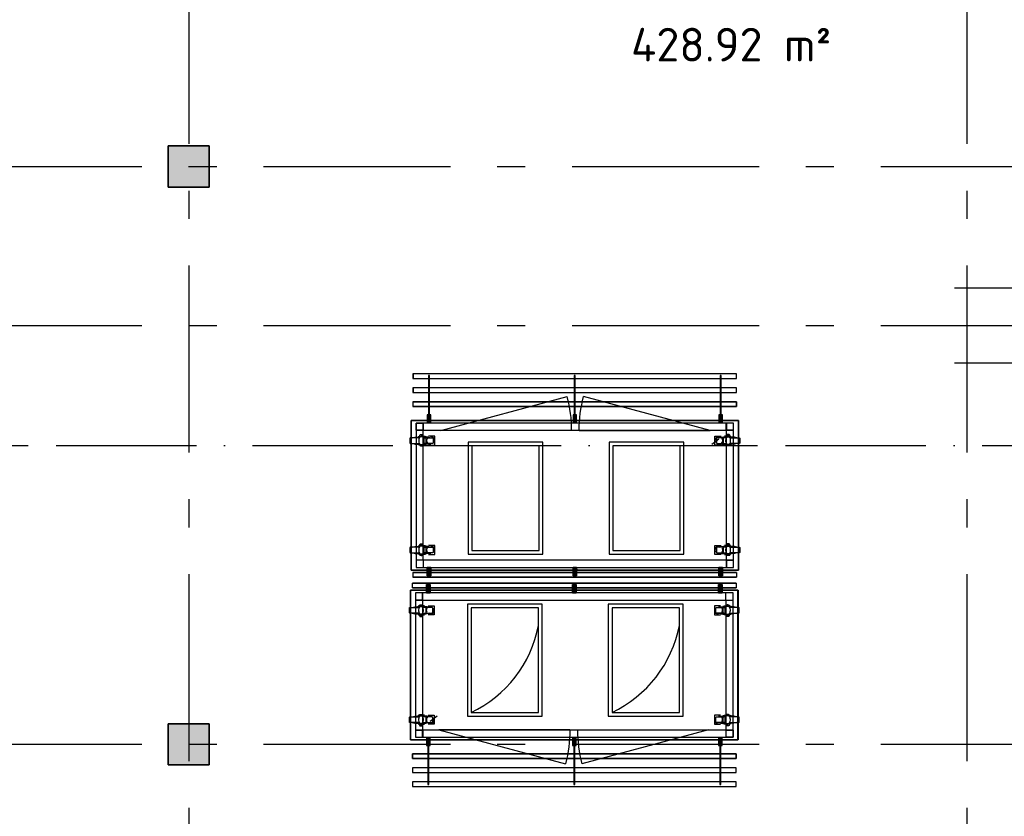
# Model space of a CAD drawing. Header units: millimetres. Extents: x -285236 to 84130, y -470 to 79511.
# Tile 126 of 192: x 14164 to 19428, y 32118 to 36377. Entities that reach past the tile are written whole.
import ezdxf

# ---------------------------------------------------------------- set-up
doc = ezdxf.new("R2010")
doc.units = ezdxf.units.MM
doc.linetypes.add('NLRS_stramien', pattern=[1650, 1000, -250, 150, -250])
doc.linetypes.add('SW_doorsnedelijn', pattern=[1950, 750, -150, 0, -150, 750, -150])
doc.layers.add('XREF', color=254, linetype='Continuous')
doc.styles.add('ISOCPEUR_3', font='isocpeur.ttf', dxfattribs={"height": 180})

# ---------------------------------------------------------------- blocks, each defined once
blk = doc.blocks.new('16_10_25_dwg__U139-1948039-Begane grond - BRANDVEILIGHEID - Bereik brandslanghaspels')
at = {"layer": 'XREF', "linetype": 'Continuous', "flags": 128}
blk.add_lwpolyline([(700, 0), (0, 0), (676.1, 181.2)], dxfattribs=at)
at = {"layer": 'XREF', "linetype": 'Continuous'}
blk.add_arc((0.6, 0), 699.4, 360, 15.01, dxfattribs=at)
blk = doc.blocks.new('16_10_25_dwg__U139-1948040-Begane grond - BRANDVEILIGHEID - Bereik brandslanghaspels')
at = {"layer": 'XREF', "linetype": 'Continuous', "flags": 128}
blk.add_lwpolyline([(700, 0), (0, 0), (676.1, 181.2)], dxfattribs=at)
at = {"layer": 'XREF', "linetype": 'Continuous'}
blk.add_arc((0.6, 0), 699.4, 360, 15.01, dxfattribs=at)

msp = doc.modelspace()

# ---------------------------------------------------------------- hatches: boundary and pattern name
at = {"layer": 'XREF'}
for points in [[(15177.8696, 35482.6047), (15177.8696, 35702.6047), (14957.8696, 35702.6047), (14957.8696, 35482.6047)], [(15177.8696, 32392.6047), (15177.8696, 32612.6047), (14957.8696, 32612.6047), (14957.8696, 32392.6047)]]:
    msp.add_hatch(color=256, dxfattribs=at).paths.add_polyline_path(points)

# ---------------------------------------------------------------- linework, layer by layer
at = {"layer": 'XREF', "linetype": 'NLRS_stramien'}
for p, q in [((15067.8696, 77962.7572), (15067.8696, 8370.0218)), ((19227.8696, 77962.7572), (19227.8696, 8370.0218)), ((-47232.6128, 35592.6047), (64223.889, 35592.6047)), ((-47232.6128, 34742.6047), (64223.889, 34742.6047)), ((-47232.6128, 32502.6047), (64223.889, 32502.6047))]:
    msp.add_line(p, q, dxfattribs=at)
at = {"layer": 'XREF', "lineweight": 35}
for p, q in [((14957.8696, 35702.6047), (14957.8696, 35482.6047)), ((15177.8696, 35702.6047), (14957.8696, 35702.6047)), ((15177.8696, 35482.6047), (15177.8696, 35702.6047)), ((14957.8696, 35482.6047), (15177.8696, 35482.6047)), ((14957.8696, 32612.6047), (14957.8696, 32392.6047)), ((15177.8696, 32612.6047), (14957.8696, 32612.6047)), ((15177.8696, 32392.6047), (15177.8696, 32612.6047)), ((14957.8696, 32392.6047), (15177.8696, 32392.6047))]:
    msp.add_line(p, q, dxfattribs=at)
at = {"layer": 'XREF'}
for p, q in [((36027.8696, 34942.6047), (19161.9749, 34942.6047)), ((19161.9749, 34542.6047), (36027.8696, 34542.6047)), ((17127.4914, 33437.4759), (17132.5185, 33437.4759)), ((17141.5142, 33437.4759), (17146.5412, 33437.4759)), ((17996.7759, 33395.3576), (16266.6193, 33395.3576)), ((16264.4184, 33365.4939), (17994.575, 33365.4939))]:
    msp.add_line(p, q, dxfattribs=at)
at = {"layer": 'XREF', "linetype": 'Continuous'}
for p, q in [((16303.8403, 34150.4511), (16303.8403, 34155.4781)), ((17901.9013, 34134.0471), (17864.331, 34106.5309)), ((17959.8443, 34150.4511), (17959.8443, 34155.4781)), ((16321.038, 34099.9164), (16321.038, 34103.0913)), ((17942.9112, 34099.9164), (17942.9112, 34103.0913)), ((16303.8403, 33565.2009), (16303.8403, 33570.2279)), ((17959.8443, 33565.2009), (17959.8443, 33570.2279)), ((16320.7734, 33486.6208), (16283.2031, 33486.6208)), ((16321.038, 33514.6662), (16321.038, 33517.5766)), ((17942.9112, 33514.6662), (17942.9112, 33517.5766)), ((17940.4209, 33274.2307), (17977.9912, 33274.2307)), ((16318.2831, 33246.1853), (16318.2831, 33243.2749)), ((17940.1563, 33246.1853), (17940.1563, 33243.2749)), ((16301.35, 33195.6506), (16301.35, 33190.6235)), ((17957.354, 33195.6506), (17957.354, 33190.6235)), ((16318.2831, 32660.9351), (16318.2831, 32657.7602)), ((16359.293, 32626.8043), (16396.8633, 32654.3206)), ((17940.1563, 32660.9351), (17940.1563, 32657.7602)), ((16301.35, 32610.4004), (16301.35, 32605.3734)), ((17957.354, 32610.4004), (17957.354, 32605.3734))]:
    msp.add_line(p, q, dxfattribs=at)
at = {"layer": 'XREF', "linetype": 'SW_doorsnedelijn'}
msp.add_line((-46094.3198, 34101.3562), (59551.6259, 34101.3562), dxfattribs=at)
at = {"layer": 'XREF', "flags": 128}
for points in [[(17996.7759, 34458.6507), (17996.7759, 34483.7868), (16266.6193, 34483.7868), (16266.6193, 34458.6507)], [(16267.0638, 34483.4346), (16267.0638, 34458.5642), (17996.8854, 34458.5642), (17996.8854, 34483.4346)], [(17996.7759, 34383.7717), (17996.7759, 34408.9078), (16266.6193, 34408.9078), (16266.6193, 34383.7717)], [(16267.0638, 34408.5586), (16267.0638, 34383.6881), (17996.8854, 34383.6881), (17996.8854, 34408.5586)], [(18006.8302, 34234.0134), (18006.8302, 33433.6275), (16256.5647, 33433.6275), (16256.5647, 34234.0134)], [(16561.7539, 33518.9479), (16961.7539, 33518.9479), (16961.7539, 34118.9479), (16561.7539, 34118.9479)], [(17314.6777, 33518.9479), (17714.6777, 33518.9479), (17714.6777, 34118.9479), (17314.6777, 34118.9479)], [(16581.7539, 33538.9479), (16941.7539, 33538.9479), (16941.7539, 34098.9479), (16581.7539, 34098.9479)], [(17334.6777, 33538.9479), (17694.6777, 33538.9479), (17694.6777, 34098.9479), (17334.6777, 34098.9479)], [(16356.4917, 33403.5428), (16356.4917, 33444.5526), (16347.496, 33444.5526), (16347.496, 33403.5428), (16342.469, 33403.5428), (16342.469, 33449.5796), (16361.5187, 33449.5796), (16361.5187, 33403.5428)], [(17136.4724, 33403.5428), (17136.4724, 33444.5526), (17127.4767, 33444.5526), (17127.4767, 33403.5428), (17122.4497, 33403.5428), (17122.4497, 33449.5796), (17141.4995, 33449.5796), (17141.4995, 33403.5428)], [(17916.4532, 33403.5428), (17916.4532, 33444.5526), (17907.4575, 33444.5526), (17907.4575, 33403.5428), (17902.4305, 33403.5428), (17902.4305, 33449.5796), (17921.4802, 33449.5796), (17921.4802, 33403.5428)], [(16254.3641, 32526.8381), (16254.3641, 33327.224), (18004.6296, 33327.224), (18004.6296, 32526.8381)], [(16344.7411, 33357.3087), (16344.7411, 33316.2989), (16353.7368, 33316.2989), (16353.7368, 33357.3087), (16358.7638, 33357.3087), (16358.7638, 33311.2719), (16339.7141, 33311.2719), (16339.7141, 33357.3087)], [(17124.7219, 33357.3087), (17124.7219, 33316.2989), (17133.7176, 33316.2989), (17133.7176, 33357.3087), (17138.7446, 33357.3087), (17138.7446, 33311.2719), (17119.6948, 33311.2719), (17119.6948, 33357.3087)], [(17904.7026, 33357.3087), (17904.7026, 33316.2989), (17913.6983, 33316.2989), (17913.6983, 33357.3087), (17918.7253, 33357.3087), (17918.7253, 33311.2719), (17899.6756, 33311.2719), (17899.6756, 33357.3087)], [(16557.8483, 32652.6047), (16957.8483, 32652.6047), (16957.8483, 33252.6047), (16557.8483, 33252.6047)], [(16577.8483, 32672.6047), (16937.8483, 32672.6047), (16937.8483, 33232.6047), (16577.8483, 33232.6047)], [(17310.772, 32652.6047), (17710.772, 32652.6047), (17710.772, 33252.6047), (17310.772, 33252.6047)], [(17330.772, 32672.6047), (17690.772, 32672.6047), (17690.772, 33232.6047), (17330.772, 33232.6047)], [(17994.1305, 32352.2929), (17994.1305, 32377.1634), (16264.3089, 32377.1634), (16264.3089, 32352.2929)], [(16264.4184, 32377.0798), (16264.4184, 32351.9437), (17994.575, 32351.9437), (17994.575, 32377.0798)], [(17994.1305, 32277.4168), (17994.1305, 32302.2873), (16264.3089, 32302.2873), (16264.3089, 32277.4168)], [(16264.4184, 32302.2008), (16264.4184, 32277.0647), (17994.575, 32277.0647), (17994.575, 32302.2008)]]:
    msp.add_lwpolyline(points, close=True, dxfattribs=at)
for points in [[(16354.375, 34224.6758), (16354.375, 34473.9098), (16349.348, 34473.9098), (16349.348, 34224.6758)], [(17134.3558, 34224.6758), (17134.3558, 34473.9098), (17129.3288, 34473.9098), (17129.3288, 34224.6758)], [(17914.3366, 34224.6758), (17914.3366, 34473.9098), (17909.3096, 34473.9098), (17909.3096, 34224.6758)], [(16267.0638, 34308.5475), (16267.0638, 34333.6826), (17996.8854, 34333.6826), (17996.7759, 34308.628), (17996.7759, 34334.0287), (16266.6193, 34334.0287), (16266.6193, 34308.628), (17996.7759, 34308.628), (16267.0638, 34308.628)], [(16347.496, 34223.0883), (16347.496, 34264.0981), (16342.469, 34264.0981), (16342.469, 34218.0613)], [(16361.5187, 34218.0613), (16361.5187, 34264.0981), (16356.4917, 34264.0981), (16356.4917, 34223.0883)], [(17127.4767, 34223.0883), (17127.4767, 34264.0981), (17122.4497, 34264.0981), (17122.4497, 34218.0613)], [(17141.4995, 34218.0613), (17141.4995, 34264.0981), (17136.4724, 34264.0981), (17136.4724, 34223.0883)], [(17907.4575, 34223.0883), (17907.4575, 34264.0981), (17902.4305, 34264.0981), (17902.4305, 34218.0613)], [(17921.4802, 34218.0613), (17921.4802, 34264.0981), (17916.4532, 34264.0981), (17916.4532, 34223.0883)], [(16349.348, 33395.3576), (16349.348, 33442.9651), (16354.375, 33442.9651), (16354.375, 33395.3576)], [(17129.3288, 33395.3576), (17129.3288, 33442.9651), (17134.3558, 33442.9651), (17134.3558, 33395.3576)], [(17909.3096, 33395.3576), (17909.3096, 33442.9651), (17914.3366, 33442.9651), (17914.3366, 33395.3576)], [(17996.8854, 33420.8388), (17996.8854, 33395.7038), (16267.0638, 33395.7038), (16267.0638, 33420.8388), (17996.7759, 33420.8388), (16266.6193, 33420.8388)], [(16264.3089, 33340.0127), (16264.3089, 33365.1477), (17994.1305, 33365.1477), (17994.1305, 33340.0127), (16264.4184, 33340.0127), (17994.575, 33340.0127)], [(16351.8847, 33365.4939), (16351.8847, 33317.8863), (16346.8577, 33317.8863), (16346.8577, 33365.4939)], [(17131.8655, 33365.4939), (17131.8655, 33317.8863), (17126.8385, 33317.8863), (17126.8385, 33365.4939)], [(17911.8463, 33365.4939), (17911.8463, 33317.8863), (17906.8192, 33317.8863), (17906.8192, 33365.4939)], [(16339.7141, 32542.7902), (16339.7141, 32496.7534), (16344.7411, 32496.7534), (16344.7411, 32537.7632)], [(16346.8577, 32536.1757), (16346.8577, 32286.9417), (16351.8847, 32286.9417), (16351.8847, 32536.1757)], [(16353.7368, 32537.7632), (16353.7368, 32496.7534), (16358.7638, 32496.7534), (16358.7638, 32542.7902)], [(17119.6948, 32542.7902), (17119.6948, 32496.7534), (17124.7219, 32496.7534), (17124.7219, 32537.7632)], [(17126.8385, 32536.1757), (17126.8385, 32286.9417), (17131.8655, 32286.9417), (17131.8655, 32536.1757)], [(17133.7176, 32537.7632), (17133.7176, 32496.7534), (17138.7446, 32496.7534), (17138.7446, 32542.7902)], [(17899.6756, 32542.7902), (17899.6756, 32496.7534), (17904.7026, 32496.7534), (17904.7026, 32537.7632)], [(17906.8192, 32536.1757), (17906.8192, 32286.9417), (17911.8463, 32286.9417), (17911.8463, 32536.1757)], [(17913.6983, 32537.7632), (17913.6983, 32496.7534), (17918.7253, 32496.7534), (17918.7253, 32542.7902)], [(17994.1305, 32452.304), (17994.1305, 32427.1689), (16264.3089, 32427.1689), (16264.4184, 32452.2235), (16264.4184, 32426.8228), (17994.575, 32426.8228), (17994.575, 32452.2235), (16264.4184, 32452.2235), (17994.1305, 32452.2235)]]:
    msp.add_lwpolyline(points, dxfattribs=at)
at = {"layer": 'XREF', "lineweight": 25, "flags": 128}
for points in [[(16257.0097, 34234.0582), (16257.0097, 33433.9694), (18006.9394, 33433.9694), (18006.9394, 34234.0582)], [(18004.1846, 32526.7932), (18004.1846, 33326.8821), (16254.2549, 33326.8821), (16254.2549, 32526.7932)]]:
    msp.add_lwpolyline(points, close=True, dxfattribs=at)
at = {"layer": 'XREF', "linetype": 'Continuous', "flags": 128}
for points in [[(16281.8802, 34181.6715), (16321.8318, 34181.6715), (16321.8318, 34221.623)], [(17981.8044, 34181.6715), (17941.8529, 34181.6715), (17941.8529, 34221.623)], [(16321.8318, 33486.6208), (16321.8318, 34181.6715), (17941.8529, 34181.6715), (17941.8529, 33486.6208), (16321.8318, 33486.6208), (16321.8318, 33449.0505)], [(16302.5174, 34142.2491), (16254.8931, 34142.2491), (16254.0994, 34142.2491), (16253.3056, 34141.9845), (16252.5119, 34141.4554), (16251.7182, 34140.9262), (16251.189, 34140.3971), (16250.6598, 34139.6033), (16250.3953, 34138.8096), (16250.1307, 34138.0158), (16249.8661, 34137.2221), (16249.8661, 34116.3203), (16250.1307, 34115.262), (16250.3953, 34114.4683), (16250.6598, 34113.6745), (16251.189, 34113.1454), (16251.7182, 34112.3516), (16252.5119, 34111.8225), (16253.3056, 34111.5579), (16254.0994, 34111.2933), (16254.8931, 34111.2933), (16302.5174, 34111.2933)], [(16265.7409, 34142.2491), (16278.7053, 34145.1595), (16304.1049, 34145.1595)], [(16265.7409, 34111.2933), (16278.7053, 34108.1183), (16304.1049, 34108.1183)], [(16294.0509, 34108.1183), (16294.0509, 34106.2663), (16337.7065, 34106.2663), (16337.7065, 34147.2761), (16294.0509, 34147.2761), (16294.0509, 34145.1595)], [(16299.0779, 34148.0699), (16299.0779, 34150.4511), (16331.6212, 34150.4511)], [(16305.1632, 34106.2663), (16302.2529, 34111.5579), (16300.4008, 34117.6432), (16299.3425, 34123.7285), (16299.3425, 34129.8139), (16300.4008, 34135.8992), (16302.2529, 34141.72), (16305.1632, 34147.2761)], [(16312.5715, 34155.4781), (16311.7777, 34156.2718), (16310.7194, 34156.801), (16309.9257, 34157.3302), (16308.8674, 34157.3302), (16307.5445, 34157.3302), (16306.4861, 34157.3302), (16305.6924, 34156.801), (16304.6341, 34156.2718), (16303.8403, 34155.4781), (16304.6341, 34157.0656), (16305.4278, 34158.3885), (16306.4861, 34159.4468), (16318.3922, 34159.4468), (16319.4505, 34158.3885), (16320.2443, 34157.0656), (16321.038, 34155.4781)], [(16321.038, 34150.4511), (16321.038, 34155.4781), (16320.2443, 34156.2718), (16319.186, 34156.801), (16318.3922, 34157.3302), (16317.3339, 34157.3302), (16316.2756, 34157.3302), (16315.2173, 34157.3302), (16314.1589, 34156.801), (16313.1006, 34156.2718), (16312.5715, 34155.4781), (16312.5715, 34150.4511)], [(16319.7151, 34147.2761), (16322.6255, 34141.72), (16324.7421, 34135.8992), (16325.5359, 34129.8139), (16325.5359, 34123.7285), (16324.7421, 34117.6432), (16322.6255, 34111.5579), (16319.7151, 34106.2663)], [(16359.1375, 34142.2491), (16346.1731, 34145.1595), (16321.038, 34145.1595)], [(16359.1375, 34111.2933), (16346.1731, 34108.1183), (16321.038, 34108.1183)], [(16322.3609, 34142.2491), (16369.9852, 34142.2491), (16370.779, 34142.2491), (16371.5727, 34141.9845), (16372.3665, 34141.4554), (16373.1602, 34140.9262), (16373.6894, 34140.3971), (16374.2185, 34139.6033), (16374.7477, 34138.8096), (16375.0123, 34138.0158), (16375.0123, 34137.2221), (16375.0123, 34116.3203), (16375.0123, 34115.262), (16374.7477, 34114.4683), (16374.2185, 34113.6745), (16373.6894, 34113.1454), (16373.1602, 34112.3516), (16372.3665, 34111.8225), (16371.5727, 34111.5579), (16370.779, 34111.2933), (16369.9852, 34111.2933), (16322.3609, 34111.2933)], [(16361.7833, 34105.4725), (16359.9312, 34105.4725), (16355.9625, 34106.2663), (16352.2584, 34107.8538), (16348.8189, 34109.9704), (16345.9085, 34112.6162), (16343.5273, 34116.0557), (16341.9398, 34119.7598), (16340.8815, 34123.464), (16340.8815, 34127.6972), (16341.4106, 34131.6659), (16342.7335, 34135.37), (16343.7919, 34137.2221)], [(16350.4064, 34103.0913), (16383.2142, 34103.0913), (16383.2142, 34150.4511), (16350.4064, 34150.4511)], [(17913.5428, 34103.0913), (17880.735, 34103.0913), (17880.735, 34150.4511), (17913.5428, 34150.4511)], [(17941.3237, 34142.2491), (17893.9639, 34142.2491), (17892.9056, 34142.2491), (17892.1119, 34141.9845), (17891.3181, 34141.4554), (17890.789, 34140.9262), (17889.9952, 34140.3971), (17889.4661, 34139.6033), (17889.2015, 34138.8096), (17888.9369, 34138.0158), (17888.9369, 34137.2221), (17888.9369, 34116.3203), (17888.9369, 34115.262), (17889.2015, 34114.4683), (17889.4661, 34113.6745), (17889.9952, 34113.1454), (17890.789, 34112.3516), (17891.3181, 34111.8225), (17892.1119, 34111.5579), (17892.9056, 34111.2933), (17893.9639, 34111.2933), (17941.3237, 34111.2933)], [(17904.8117, 34142.2491), (17917.7761, 34145.1595), (17942.9112, 34145.1595)], [(17904.8117, 34111.2933), (17917.7761, 34108.1183), (17942.9112, 34108.1183)], [(17969.6337, 34108.1183), (17969.6337, 34106.2663), (17925.9781, 34106.2663), (17925.9781, 34147.2761), (17969.6337, 34147.2761), (17969.6337, 34145.1595)], [(17964.8713, 34148.0699), (17964.8713, 34150.4511), (17932.0634, 34150.4511)], [(17944.2341, 34147.2761), (17941.3237, 34141.72), (17939.2071, 34135.8992), (17938.1487, 34129.8139), (17938.1487, 34123.7285), (17939.2071, 34117.6432), (17941.3237, 34111.5579), (17944.2341, 34106.2663)], [(17951.3777, 34155.4781), (17952.1715, 34156.2718), (17952.9652, 34156.801), (17954.0235, 34157.3302), (17955.0818, 34157.3302), (17956.1402, 34157.3302), (17957.1985, 34157.3302), (17958.2568, 34156.801), (17959.0505, 34156.2718), (17959.8443, 34155.4781), (17959.3151, 34157.0656), (17958.5214, 34158.3885), (17957.463, 34159.4468), (17945.2924, 34159.4468), (17944.2341, 34158.3885), (17943.4403, 34157.0656), (17942.9112, 34155.4781)], [(17942.9112, 34150.4511), (17942.9112, 34155.4781), (17943.7049, 34156.2718), (17944.4986, 34156.801), (17945.557, 34157.3302), (17946.6153, 34157.3302), (17947.6736, 34157.3302), (17948.7319, 34157.3302), (17949.7902, 34156.801), (17950.584, 34156.2718), (17951.3777, 34155.4781), (17951.3777, 34150.4511)], [(17958.7859, 34106.2663), (17961.6963, 34111.5579), (17963.5484, 34117.6432), (17964.6067, 34123.7285), (17964.6067, 34129.8139), (17963.5484, 34135.8992), (17961.6963, 34141.72), (17958.7859, 34147.2761)], [(17997.9437, 34142.2491), (17984.9793, 34145.1595), (17959.8443, 34145.1595)], [(17997.9437, 34111.2933), (17984.9793, 34108.1183), (17959.8443, 34108.1183)], [(17961.4317, 34142.2491), (18008.7915, 34142.2491), (18009.8498, 34142.2491), (18010.6436, 34141.9845), (18011.4373, 34141.4554), (18012.231, 34140.9262), (18012.7602, 34140.3971), (18013.2894, 34139.6033), (18013.5539, 34138.8096), (18013.8185, 34138.0158), (18013.8185, 34137.2221), (18013.8185, 34116.3203), (18013.8185, 34115.262), (18013.5539, 34114.4683), (18013.2894, 34113.6745), (18012.7602, 34113.1454), (18012.231, 34112.3516), (18011.4373, 34111.8225), (18010.6436, 34111.5579), (18009.8498, 34111.2933), (18008.7915, 34111.2933), (17961.4317, 34111.2933)], [(16331.6212, 34103.0913), (16299.0779, 34103.0913), (16299.0779, 34105.4725)], [(16303.8403, 34099.9164), (16307.2799, 34098.5935), (16310.7194, 34098.0643), (16314.1589, 34098.0643), (16317.5985, 34098.5935), (16321.038, 34099.9164), (16303.8403, 34099.9164), (16303.8403, 34103.0913)], [(17932.0634, 34103.0913), (17964.8713, 34103.0913), (17964.8713, 34105.4725)], [(17959.8443, 34099.9164), (17956.6693, 34098.5935), (17953.2298, 34098.0643), (17949.5257, 34098.0643), (17946.0861, 34098.5935), (17942.9112, 34099.9164), (17959.8443, 34099.9164), (17959.8443, 34103.0913)], [(16302.5174, 33556.999), (16254.8931, 33556.999), (16254.0994, 33556.7344), (16253.3056, 33556.7344), (16252.5119, 33556.2052), (16251.7182, 33555.6761), (16251.189, 33555.1469), (16250.6598, 33554.3532), (16250.3953, 33553.5594), (16250.1307, 33552.7657), (16249.8661, 33551.972), (16249.8661, 33530.8056), (16250.1307, 33530.0118), (16250.3953, 33529.2181), (16250.6598, 33528.4244), (16251.189, 33527.6306), (16251.7182, 33527.1015), (16252.5119, 33526.5723), (16253.3056, 33526.3077), (16254.0994, 33526.0431), (16254.8931, 33525.7786), (16302.5174, 33525.7786)], [(16265.7409, 33556.999), (16278.7053, 33559.9093), (16304.1049, 33559.9093)], [(16294.0509, 33522.8682), (16294.0509, 33521.0161), (16337.7065, 33521.0161), (16337.7065, 33562.026), (16294.0509, 33562.026), (16294.0509, 33559.9093)], [(16299.0779, 33562.5551), (16299.0779, 33565.2009), (16331.6212, 33565.2009)], [(16305.1632, 33521.0161), (16302.2529, 33526.3077), (16300.4008, 33532.1285), (16299.3425, 33538.2138), (16299.3425, 33544.5637), (16300.4008, 33550.6491), (16302.2529, 33556.4698), (16305.1632, 33562.026)], [(16312.5715, 33570.2279), (16311.7777, 33571.0217), (16310.7194, 33571.5508), (16309.9257, 33571.8154), (16308.8674, 33572.08), (16307.5445, 33572.08), (16306.4861, 33571.8154), (16305.6924, 33571.5508), (16304.6341, 33571.0217), (16303.8403, 33570.2279), (16304.6341, 33571.5508), (16305.4278, 33572.8737), (16306.4861, 33574.1966), (16318.3922, 33574.1966), (16319.4505, 33572.8737), (16320.2443, 33571.5508), (16321.038, 33570.2279)], [(16321.038, 33565.2009), (16321.038, 33570.2279), (16320.2443, 33571.0217), (16319.186, 33571.5508), (16318.3922, 33571.8154), (16317.3339, 33572.08), (16316.2756, 33572.08), (16315.2173, 33571.8154), (16314.1589, 33571.5508), (16313.1006, 33571.0217), (16312.5715, 33570.2279), (16312.5715, 33565.2009)], [(16319.7151, 33562.026), (16322.6255, 33556.4698), (16324.7421, 33550.6491), (16325.5359, 33544.5637), (16325.5359, 33538.2138), (16324.7421, 33532.1285), (16322.6255, 33526.3077), (16319.7151, 33521.0161)], [(16359.1375, 33556.999), (16346.1731, 33559.9093), (16321.038, 33559.9093)], [(16322.3609, 33556.999), (16369.9852, 33556.999), (16370.779, 33556.7344), (16371.5727, 33556.7344), (16372.3665, 33556.2052), (16373.1602, 33555.6761), (16373.6894, 33555.1469), (16374.2185, 33554.3532), (16374.7477, 33553.5594), (16375.0123, 33552.7657), (16375.0123, 33551.972), (16375.0123, 33530.8056), (16375.0123, 33530.0118), (16374.7477, 33529.2181), (16374.2185, 33528.4244), (16373.6894, 33527.6306), (16373.1602, 33527.1015), (16372.3665, 33526.5723), (16371.5727, 33526.3077), (16370.779, 33526.0431), (16369.9852, 33525.7786), (16322.3609, 33525.7786)], [(16361.7833, 33520.2224), (16359.9312, 33520.2224), (16355.9625, 33521.0161), (16352.2584, 33522.339), (16348.8189, 33524.7203), (16345.9085, 33527.366), (16343.5273, 33530.541), (16341.9398, 33534.2451), (16340.8815, 33538.2138), (16340.8815, 33542.1825), (16341.4106, 33546.1512), (16342.7335, 33550.1199), (16343.7919, 33551.972)], [(16350.4064, 33517.5766), (16383.2142, 33517.5766), (16383.2142, 33565.2009), (16350.4064, 33565.2009)], [(17913.5428, 33517.5766), (17880.735, 33517.5766), (17880.735, 33565.2009), (17913.5428, 33565.2009)], [(17941.3237, 33556.999), (17893.9639, 33556.999), (17892.9056, 33556.7344), (17892.1119, 33556.7344), (17891.3181, 33556.2052), (17890.789, 33555.6761), (17889.9952, 33555.1469), (17889.4661, 33554.3532), (17889.2015, 33553.5594), (17888.9369, 33552.7657), (17888.9369, 33551.972), (17888.9369, 33530.8056), (17888.9369, 33530.0118), (17889.2015, 33529.2181), (17889.4661, 33528.4244), (17889.9952, 33527.6306), (17890.789, 33527.1015), (17891.3181, 33526.5723), (17892.1119, 33526.3077), (17892.9056, 33526.0431), (17893.9639, 33525.7786), (17941.3237, 33525.7786)], [(17904.8117, 33556.999), (17917.7761, 33559.9093), (17942.9112, 33559.9093)], [(17969.6337, 33522.8682), (17969.6337, 33521.0161), (17925.9781, 33521.0161), (17925.9781, 33562.026), (17969.6337, 33562.026), (17969.6337, 33559.9093)], [(17964.8713, 33562.5551), (17964.8713, 33565.2009), (17932.0634, 33565.2009)], [(17944.2341, 33562.026), (17941.3237, 33556.4698), (17939.2071, 33550.6491), (17938.1487, 33544.5637), (17938.1487, 33538.2138), (17939.2071, 33532.1285), (17941.3237, 33526.3077), (17944.2341, 33521.0161)], [(17951.3777, 33570.2279), (17952.1715, 33571.0217), (17952.9652, 33571.5508), (17954.0235, 33571.8154), (17955.0818, 33572.08), (17956.1402, 33572.08), (17957.1985, 33571.8154), (17958.2568, 33571.5508), (17959.0505, 33571.0217), (17959.8443, 33570.2279), (17959.3151, 33571.5508), (17958.5214, 33572.8737), (17957.463, 33574.1966), (17945.2924, 33574.1966), (17944.2341, 33572.8737), (17943.4403, 33571.5508), (17942.9112, 33570.2279)], [(17942.9112, 33565.2009), (17942.9112, 33570.2279), (17943.7049, 33571.0217), (17944.4986, 33571.5508), (17945.557, 33571.8154), (17946.6153, 33572.08), (17947.6736, 33572.08), (17948.7319, 33571.8154), (17949.7902, 33571.5508), (17950.584, 33571.0217), (17951.3777, 33570.2279), (17951.3777, 33565.2009)], [(17958.7859, 33521.0161), (17961.6963, 33526.3077), (17963.5484, 33532.1285), (17964.6067, 33538.2138), (17964.6067, 33544.5637), (17963.5484, 33550.6491), (17961.6963, 33556.4698), (17958.7859, 33562.026)], [(17997.9437, 33556.999), (17984.9793, 33559.9093), (17959.8443, 33559.9093)], [(17961.4317, 33556.999), (18008.7915, 33556.999), (18009.8498, 33556.7344), (18010.6436, 33556.7344), (18011.4373, 33556.2052), (18012.231, 33555.6761), (18012.7602, 33555.1469), (18013.2894, 33554.3532), (18013.5539, 33553.5594), (18013.8185, 33552.7657), (18013.8185, 33551.972), (18013.8185, 33530.8056), (18013.8185, 33530.0118), (18013.5539, 33529.2181), (18013.2894, 33528.4244), (18012.7602, 33527.6306), (18012.231, 33527.1015), (18011.4373, 33526.5723), (18010.6436, 33526.3077), (18009.8498, 33526.0431), (18008.7915, 33525.7786), (17961.4317, 33525.7786)], [(16265.7409, 33525.7786), (16278.7053, 33522.8682), (16304.1049, 33522.8682)], [(16283.2031, 33485.2979), (16283.2031, 33447.7276), (16320.7734, 33447.7276)], [(16331.6212, 33517.5766), (16299.0779, 33517.5766), (16299.0779, 33520.2224)], [(16303.8403, 33514.6662), (16307.2799, 33513.3433), (16310.7194, 33512.8142), (16314.1589, 33512.8142), (16317.5985, 33513.3433), (16321.038, 33514.6662), (16303.8403, 33514.6662), (16303.8403, 33517.5766)], [(16359.1375, 33525.7786), (16346.1731, 33522.8682), (16321.038, 33522.8682)], [(17904.8117, 33525.7786), (17917.7761, 33522.8682), (17942.9112, 33522.8682)], [(17932.0634, 33517.5766), (17964.8713, 33517.5766), (17964.8713, 33520.2224)], [(17981.8044, 33486.6208), (17941.8529, 33486.6208), (17941.8529, 33446.6693)], [(17959.8443, 33514.6662), (17956.6693, 33513.3433), (17953.2298, 33512.8142), (17949.5257, 33512.8142), (17946.0861, 33513.3433), (17942.9112, 33514.6662), (17959.8443, 33514.6662), (17959.8443, 33517.5766)], [(17997.9437, 33525.7786), (17984.9793, 33522.8682), (17959.8443, 33522.8682)], [(16279.3899, 33274.2307), (16319.3414, 33274.2307), (16319.3414, 33314.1822)], [(17939.3625, 33274.2307), (17939.3625, 32579.18), (16319.3414, 32579.18), (16319.3414, 33274.2307), (17939.3625, 33274.2307), (17939.3625, 33311.801)], [(17977.9912, 33275.5536), (17977.9912, 33313.1239), (17940.4209, 33313.1239)], [(16299.7626, 33203.8525), (16252.4028, 33203.8525), (16251.3445, 33204.1171), (16250.5507, 33204.1171), (16249.757, 33204.6463), (16248.9633, 33205.1754), (16248.4341, 33205.7046), (16247.9049, 33206.4983), (16247.6404, 33207.2921), (16247.3758, 33208.0858), (16247.3758, 33208.8795), (16247.3758, 33230.0459), (16247.3758, 33230.8396), (16247.6404, 33231.6334), (16247.9049, 33232.4271), (16248.4341, 33233.2209), (16248.9633, 33233.75), (16249.757, 33234.2792), (16250.5507, 33234.5438), (16251.3445, 33234.8083), (16252.4028, 33235.0729), (16299.7626, 33235.0729)], [(16263.2506, 33235.0729), (16276.215, 33237.9833), (16301.35, 33237.9833)], [(16291.5606, 33237.9833), (16291.5606, 33239.8354), (16335.2162, 33239.8354), (16335.2162, 33198.8255), (16291.5606, 33198.8255), (16291.5606, 33200.9421)], [(16329.1309, 33243.2749), (16296.323, 33243.2749), (16296.323, 33240.6291)], [(16302.4083, 33239.8354), (16299.498, 33234.5438), (16297.6459, 33228.723), (16296.5876, 33222.6377), (16296.5876, 33216.2878), (16297.6459, 33210.2024), (16299.498, 33204.3817), (16302.4083, 33198.8255)], [(16301.35, 33246.1853), (16304.525, 33247.5082), (16307.9645, 33248.0373), (16311.6686, 33248.0373), (16315.1082, 33247.5082), (16318.2831, 33246.1853), (16301.35, 33246.1853), (16301.35, 33243.2749)], [(16316.9602, 33198.8255), (16319.8706, 33204.3817), (16321.9872, 33210.2024), (16323.0456, 33216.2878), (16323.0456, 33222.6377), (16321.9872, 33228.723), (16319.8706, 33234.5438), (16316.9602, 33239.8354)], [(16356.3826, 33235.0729), (16343.4182, 33237.9833), (16318.2831, 33237.9833)], [(16319.8706, 33203.8525), (16367.2304, 33203.8525), (16368.2887, 33204.1171), (16369.0824, 33204.1171), (16369.8762, 33204.6463), (16370.4053, 33205.1754), (16371.1991, 33205.7046), (16371.7282, 33206.4983), (16371.9928, 33207.2921), (16372.2574, 33208.0858), (16372.2574, 33208.8795), (16372.2574, 33230.0459), (16372.2574, 33230.8396), (16371.9928, 33231.6334), (16371.7282, 33232.4271), (16371.1991, 33233.2209), (16370.4053, 33233.75), (16369.8762, 33234.2792), (16369.0824, 33234.5438), (16368.2887, 33234.8083), (16367.2304, 33235.0729), (16319.8706, 33235.0729)], [(16347.6515, 33243.2749), (16380.4593, 33243.2749), (16380.4593, 33195.6506), (16347.6515, 33195.6506)], [(17910.7879, 33243.2749), (17877.9801, 33243.2749), (17877.9801, 33195.6506), (17910.7879, 33195.6506)], [(17938.8334, 33203.8525), (17891.2091, 33203.8525), (17890.4153, 33204.1171), (17889.6216, 33204.1171), (17888.8278, 33204.6463), (17888.0341, 33205.1754), (17887.5049, 33205.7046), (17886.9758, 33206.4983), (17886.4466, 33207.2921), (17886.182, 33208.0858), (17886.182, 33208.8795), (17886.182, 33230.0459), (17886.182, 33230.8396), (17886.4466, 33231.6334), (17886.9758, 33232.4271), (17887.5049, 33233.2209), (17888.0341, 33233.75), (17888.8278, 33234.2792), (17889.6216, 33234.5438), (17890.4153, 33234.8083), (17891.2091, 33235.0729), (17938.8334, 33235.0729)], [(17899.411, 33240.6291), (17901.2631, 33240.6291), (17905.2318, 33239.8354), (17908.9359, 33238.5125), (17912.3754, 33236.1312), (17915.2858, 33233.4854), (17917.667, 33230.3105), (17919.2545, 33226.6064), (17920.3128, 33222.6377), (17920.3128, 33218.669), (17919.7837, 33214.7003), (17918.4608, 33210.7316), (17917.4024, 33208.8795)], [(17902.0568, 33235.0729), (17915.0212, 33237.9833), (17940.1563, 33237.9833)], [(17967.1434, 33237.9833), (17967.1434, 33239.8354), (17923.4878, 33239.8354), (17923.4878, 33198.8255), (17967.1434, 33198.8255), (17967.1434, 33200.9421)], [(17929.5731, 33243.2749), (17962.1164, 33243.2749), (17962.1164, 33240.6291)], [(17941.4792, 33198.8255), (17938.5688, 33204.3817), (17936.4522, 33210.2024), (17935.6584, 33216.2878), (17935.6584, 33222.6377), (17936.4522, 33228.723), (17938.5688, 33234.5438), (17941.4792, 33239.8354)], [(17957.354, 33246.1853), (17953.9144, 33247.5082), (17950.4749, 33248.0373), (17947.0354, 33248.0373), (17943.5958, 33247.5082), (17940.1563, 33246.1853), (17957.354, 33246.1853), (17957.354, 33243.2749)], [(17956.0311, 33239.8354), (17958.9414, 33234.5438), (17960.7935, 33228.723), (17961.8518, 33222.6377), (17961.8518, 33216.2878), (17960.7935, 33210.2024), (17958.9414, 33204.3817), (17956.0311, 33198.8255)], [(17995.4534, 33235.0729), (17982.489, 33237.9833), (17957.0894, 33237.9833)], [(17958.6769, 33203.8525), (18006.3012, 33203.8525), (18007.0949, 33204.1171), (18007.8887, 33204.1171), (18008.6824, 33204.6463), (18009.4761, 33205.1754), (18010.0053, 33205.7046), (18010.5345, 33206.4983), (18010.799, 33207.2921), (18011.0636, 33208.0858), (18011.3282, 33208.8795), (18011.3282, 33230.0459), (18011.0636, 33230.8396), (18010.799, 33231.6334), (18010.5345, 33232.4271), (18010.0053, 33233.2209), (18009.4761, 33233.75), (18008.6824, 33234.2792), (18007.8887, 33234.5438), (18007.0949, 33234.8083), (18006.3012, 33235.0729), (17958.6769, 33235.0729)], [(16263.2506, 33203.8525), (16276.215, 33200.9421), (16301.35, 33200.9421)], [(16296.323, 33198.2964), (16296.323, 33195.6506), (16329.1309, 33195.6506)], [(16309.8166, 33190.6235), (16309.0228, 33189.8298), (16308.2291, 33189.3006), (16307.1708, 33189.0361), (16306.1125, 33188.7715), (16305.0541, 33188.7715), (16303.9958, 33189.0361), (16302.9375, 33189.3006), (16302.1438, 33189.8298), (16301.35, 33190.6235), (16301.8792, 33189.3006), (16302.6729, 33187.9777), (16303.7312, 33186.6548), (16315.9019, 33186.6548), (16316.9602, 33187.9777), (16317.754, 33189.3006), (16318.2831, 33190.6235)], [(16318.2831, 33195.6506), (16318.2831, 33190.6235), (16317.4894, 33189.8298), (16316.6956, 33189.3006), (16315.6373, 33189.0361), (16314.579, 33188.7715), (16313.5207, 33188.7715), (16312.4624, 33189.0361), (16311.4041, 33189.3006), (16310.6103, 33189.8298), (16309.8166, 33190.6235), (16309.8166, 33195.6506)], [(16356.3826, 33203.8525), (16343.4182, 33200.9421), (16318.2831, 33200.9421)], [(17902.0568, 33203.8525), (17915.0212, 33200.9421), (17940.1563, 33200.9421)], [(17962.1164, 33198.2964), (17962.1164, 33195.6506), (17929.5731, 33195.6506)], [(17940.1563, 33195.6506), (17940.1563, 33190.6235), (17940.95, 33189.8298), (17942.0083, 33189.3006), (17942.8021, 33189.0361), (17943.8604, 33188.7715), (17944.9187, 33188.7715), (17945.977, 33189.0361), (17947.0354, 33189.3006), (17948.0937, 33189.8298), (17948.6228, 33190.6235), (17948.6228, 33195.6506)], [(17948.6228, 33190.6235), (17949.4166, 33189.8298), (17950.4749, 33189.3006), (17951.2686, 33189.0361), (17952.3269, 33188.7715), (17953.6498, 33188.7715), (17954.7082, 33189.0361), (17955.5019, 33189.3006), (17956.5602, 33189.8298), (17957.354, 33190.6235), (17956.5602, 33189.3006), (17955.7665, 33187.9777), (17954.7082, 33186.6548), (17942.8021, 33186.6548), (17941.7438, 33187.9777), (17940.95, 33189.3006), (17940.1563, 33190.6235)], [(17995.4534, 33203.8525), (17982.489, 33200.9421), (17957.0894, 33200.9421)], [(16299.7626, 32618.6024), (16252.4028, 32618.6024), (16251.3445, 32618.6024), (16250.5507, 32618.867), (16249.757, 32619.3961), (16248.9633, 32619.9253), (16248.4341, 32620.4544), (16247.9049, 32621.2482), (16247.6404, 32622.0419), (16247.3758, 32622.8356), (16247.3758, 32623.6294), (16247.3758, 32644.5312), (16247.3758, 32645.5895), (16247.6404, 32646.3832), (16247.9049, 32647.177), (16248.4341, 32647.7061), (16248.9633, 32648.4999), (16249.757, 32649.029), (16250.5507, 32649.2936), (16251.3445, 32649.5582), (16252.4028, 32649.5582), (16299.7626, 32649.5582)], [(16263.2506, 32649.5582), (16276.215, 32652.7331), (16301.35, 32652.7331)], [(16291.5606, 32652.7331), (16291.5606, 32654.5852), (16335.2162, 32654.5852), (16335.2162, 32613.5754), (16291.5606, 32613.5754), (16291.5606, 32615.692)], [(16329.1309, 32657.7602), (16296.323, 32657.7602), (16296.323, 32655.3789)], [(16302.4083, 32654.5852), (16299.498, 32649.2936), (16297.6459, 32643.2083), (16296.5876, 32637.1229), (16296.5876, 32631.0376), (16297.6459, 32624.9523), (16299.498, 32619.1315), (16302.4083, 32613.5754)], [(16301.35, 32660.9351), (16304.525, 32662.258), (16307.9645, 32662.7872), (16311.6686, 32662.7872), (16315.1082, 32662.258), (16318.2831, 32660.9351), (16301.35, 32660.9351), (16301.35, 32657.7602)], [(16316.9602, 32613.5754), (16319.8706, 32619.1315), (16321.9872, 32624.9523), (16323.0456, 32631.0376), (16323.0456, 32637.1229), (16321.9872, 32643.2083), (16319.8706, 32649.2936), (16316.9602, 32654.5852)], [(16356.3826, 32649.5582), (16343.4182, 32652.7331), (16318.2831, 32652.7331)], [(16319.8706, 32618.6024), (16367.2304, 32618.6024), (16368.2887, 32618.6024), (16369.0824, 32618.867), (16369.8762, 32619.3961), (16370.4053, 32619.9253), (16371.1991, 32620.4544), (16371.7282, 32621.2482), (16371.9928, 32622.0419), (16372.2574, 32622.8356), (16372.2574, 32623.6294), (16372.2574, 32644.5312), (16372.2574, 32645.5895), (16371.9928, 32646.3832), (16371.7282, 32647.177), (16371.1991, 32647.7061), (16370.4053, 32648.4999), (16369.8762, 32649.029), (16369.0824, 32649.2936), (16368.2887, 32649.5582), (16367.2304, 32649.5582), (16319.8706, 32649.5582)], [(16347.6515, 32657.7602), (16380.4593, 32657.7602), (16380.4593, 32610.4004), (16347.6515, 32610.4004)], [(17910.7879, 32657.7602), (17877.9801, 32657.7602), (17877.9801, 32610.4004), (17910.7879, 32610.4004)], [(17938.8334, 32618.6024), (17891.2091, 32618.6024), (17890.4153, 32618.6024), (17889.6216, 32618.867), (17888.8278, 32619.3961), (17888.0341, 32619.9253), (17887.5049, 32620.4544), (17886.9758, 32621.2482), (17886.4466, 32622.0419), (17886.182, 32622.8356), (17886.182, 32623.6294), (17886.182, 32644.5312), (17886.182, 32645.5895), (17886.4466, 32646.3832), (17886.9758, 32647.177), (17887.5049, 32647.7061), (17888.0341, 32648.4999), (17888.8278, 32649.029), (17889.6216, 32649.2936), (17890.4153, 32649.5582), (17891.2091, 32649.5582), (17938.8334, 32649.5582)], [(17899.411, 32655.3789), (17901.2631, 32655.3789), (17905.2318, 32654.5852), (17908.9359, 32652.9977), (17912.3754, 32650.8811), (17915.2858, 32648.2353), (17917.667, 32644.7958), (17919.2545, 32641.0916), (17920.3128, 32637.3875), (17920.3128, 32633.1543), (17919.7837, 32629.1856), (17918.4608, 32625.4814), (17917.4024, 32623.6294)], [(17902.0568, 32649.5582), (17915.0212, 32652.7331), (17940.1563, 32652.7331)], [(17967.1434, 32652.7331), (17967.1434, 32654.5852), (17923.4878, 32654.5852), (17923.4878, 32613.5754), (17967.1434, 32613.5754), (17967.1434, 32615.692)], [(17929.5731, 32657.7602), (17962.1164, 32657.7602), (17962.1164, 32655.3789)], [(17941.4792, 32613.5754), (17938.5688, 32619.1315), (17936.4522, 32624.9523), (17935.6584, 32631.0376), (17935.6584, 32637.1229), (17936.4522, 32643.2083), (17938.5688, 32649.2936), (17941.4792, 32654.5852)], [(17957.354, 32660.9351), (17953.9144, 32662.258), (17950.4749, 32662.7872), (17947.0354, 32662.7872), (17943.5958, 32662.258), (17940.1563, 32660.9351), (17957.354, 32660.9351), (17957.354, 32657.7602)], [(17956.0311, 32654.5852), (17958.9414, 32649.2936), (17960.7935, 32643.2083), (17961.8518, 32637.1229), (17961.8518, 32631.0376), (17960.7935, 32624.9523), (17958.9414, 32619.1315), (17956.0311, 32613.5754)], [(17995.4534, 32649.5582), (17982.489, 32652.7331), (17957.0894, 32652.7331)], [(17958.6769, 32618.6024), (18006.3012, 32618.6024), (18007.0949, 32618.6024), (18007.8887, 32618.867), (18008.6824, 32619.3961), (18009.4761, 32619.9253), (18010.0053, 32620.4544), (18010.5345, 32621.2482), (18010.799, 32622.0419), (18011.0636, 32622.8356), (18011.3282, 32623.6294), (18011.3282, 32644.5312), (18011.0636, 32645.5895), (18010.799, 32646.3832), (18010.5345, 32647.177), (18010.0053, 32647.7061), (18009.4761, 32648.4999), (18008.6824, 32649.029), (18007.8887, 32649.2936), (18007.0949, 32649.5582), (18006.3012, 32649.5582), (17958.6769, 32649.5582)], [(16263.2506, 32618.6024), (16276.215, 32615.692), (16301.35, 32615.692)], [(16296.323, 32612.7816), (16296.323, 32610.4004), (16329.1309, 32610.4004)], [(16309.8166, 32605.3734), (16309.0228, 32604.5797), (16308.2291, 32604.0505), (16307.1708, 32603.5213), (16306.1125, 32603.5213), (16305.0541, 32603.5213), (16303.9958, 32603.5213), (16302.9375, 32604.0505), (16302.1438, 32604.5797), (16301.35, 32605.3734), (16301.8792, 32603.7859), (16302.6729, 32602.463), (16303.7312, 32601.4047), (16315.9019, 32601.4047), (16316.9602, 32602.463), (16317.754, 32603.7859), (16318.2831, 32605.3734)], [(16318.2831, 32610.4004), (16318.2831, 32605.3734), (16317.4894, 32604.5797), (16316.6956, 32604.0505), (16315.6373, 32603.5213), (16314.579, 32603.5213), (16313.5207, 32603.5213), (16312.4624, 32603.5213), (16311.4041, 32604.0505), (16310.6103, 32604.5797), (16309.8166, 32605.3734), (16309.8166, 32610.4004)], [(16356.3826, 32618.6024), (16343.4182, 32615.692), (16318.2831, 32615.692)], [(17902.0568, 32618.6024), (17915.0212, 32615.692), (17940.1563, 32615.692)], [(17962.1164, 32612.7816), (17962.1164, 32610.4004), (17929.5731, 32610.4004)], [(17940.1563, 32610.4004), (17940.1563, 32605.3734), (17940.95, 32604.5797), (17942.0083, 32604.0505), (17942.8021, 32603.5213), (17943.8604, 32603.5213), (17944.9187, 32603.5213), (17945.977, 32603.5213), (17947.0354, 32604.0505), (17948.0937, 32604.5797), (17948.6228, 32605.3734), (17948.6228, 32610.4004)], [(17948.6228, 32605.3734), (17949.4166, 32604.5797), (17950.4749, 32604.0505), (17951.2686, 32603.5213), (17952.3269, 32603.5213), (17953.6498, 32603.5213), (17954.7082, 32603.5213), (17955.5019, 32604.0505), (17956.5602, 32604.5797), (17957.354, 32605.3734), (17956.5602, 32603.7859), (17955.7665, 32602.463), (17954.7082, 32601.4047), (17942.8021, 32601.4047), (17941.7438, 32602.463), (17940.95, 32603.7859), (17940.1563, 32605.3734)], [(17995.4534, 32618.6024), (17982.489, 32615.692), (17957.0894, 32615.692)], [(16279.3899, 32579.18), (16319.3414, 32579.18), (16319.3414, 32539.2285)], [(17979.3141, 32579.18), (17939.3625, 32579.18), (17939.3625, 32539.2285)]]:
    msp.add_lwpolyline(points, dxfattribs=at)
for points in [[(16320.7734, 34220.3001), (16320.7734, 34182.7298), (16283.2031, 34182.7298), (16283.2031, 34220.3001)], [(16283.2031, 33447.7276), (17980.7461, 33447.7276), (17980.7461, 34220.3001), (16283.2031, 34220.3001)], [(17943.1757, 34220.3001), (17943.1757, 34182.7298), (17980.7461, 34182.7298), (17980.7461, 34220.3001)], [(17943.1757, 33485.2979), (17943.1757, 33447.7276), (17980.7461, 33447.7276), (17980.7461, 33485.2979)], [(16318.0185, 33275.5536), (16318.0185, 33313.1239), (16280.4482, 33313.1239), (16280.4482, 33275.5536)], [(17977.9912, 33313.1239), (16280.4482, 33313.1239), (16280.4482, 32540.5514), (17977.9912, 32540.5514)], [(16318.0185, 32540.5514), (16318.0185, 32578.1217), (16280.4482, 32578.1217), (16280.4482, 32540.5514)], [(17940.4209, 32540.5514), (17940.4209, 32578.1217), (17977.9912, 32578.1217), (17977.9912, 32540.5514)]]:
    msp.add_lwpolyline(points, close=True, dxfattribs=at)
at = {"layer": 'XREF', "linetype": 'Continuous'}
for centre, radius, start, end in [((16361.7192, 34126.493), 21.3149, 330.6812145, 89.1165892), ((17901.8056, 34126.737), 21.0685, 89.7396171, 210.4625792), ((17901.8266, 34126.6389), 21.1665, 270.2024027, 29.9997936), ((16361.917, 33541.092), 21.199, 330.1514284, 89.6463753), ((17901.6173, 33541.3305), 20.962, 89.2235862, 210.9786102), ((17902.0566, 33541.2565), 21.0347, 269.5769872, 30.6252092), ((16359.1377, 33219.595), 21.0347, 89.5769872, 210.6252092), ((16359.577, 33219.521), 20.962, 269.2235862, 30.9786102), ((17899.2773, 33219.7595), 21.199, 150.1514284, 269.6463753), ((16359.3677, 32634.2126), 21.1665, 90.2024027, 209.9997936), ((16359.3887, 32634.1145), 21.0685, 269.7396171, 30.4625792), ((17899.4751, 32634.3585), 21.3149, 150.6812145, 269.1165892)]:
    msp.add_arc(centre, radius, start, end, dxfattribs=at)
at = {"layer": 'XREF'}
for centre in [(16296.9536, 33261.8254), (17049.8773, 33261.8254)]:
    msp.add_arc(centre, 652.7503, 295.4881835, 349.0633372, dxfattribs=at)

# ---------------------------------------------------------------- block references
msp.add_blockref('16_10_25_dwg__U139-1948040-Begane grond - BRANDVEILIGHEID - Bereik brandslanghaspels', (16415.0567, 34181.0201), dxfattribs=at)
at = {"layer": 'XREF', "extrusion": (0, 0, -1), "zscale": -1}
msp.add_blockref('16_10_25_dwg__U139-1948039-Begane grond - BRANDVEILIGHEID - Bereik brandslanghaspels', (-17855.3208, 34181.0201), dxfattribs=at)
at = {"layer": 'XREF', "extrusion": (0, 0, -1), "zscale": -1, "rotation": 180}
msp.add_blockref('16_10_25_dwg__U139-1948039-Begane grond - BRANDVEILIGHEID - Bereik brandslanghaspels', (-16405.8735, 32579.8314), dxfattribs=at)
at = {"layer": 'XREF', "rotation": 180}
msp.add_blockref('16_10_25_dwg__U139-1948040-Begane grond - BRANDVEILIGHEID - Bereik brandslanghaspels', (17846.1376, 32579.8314), dxfattribs=at)

# ---------------------------------------------------------------- texts
at = {"layer": 'XREF', "insert": (17432.3779, 36333.9086), "char_height": 180, "width": 1322.784375, "attachment_point": 1, "style": 'ISOCPEUR_3'}
msp.add_mtext('428.92 m²', dxfattribs=at)

doc.saveas('drawing.dxf')
